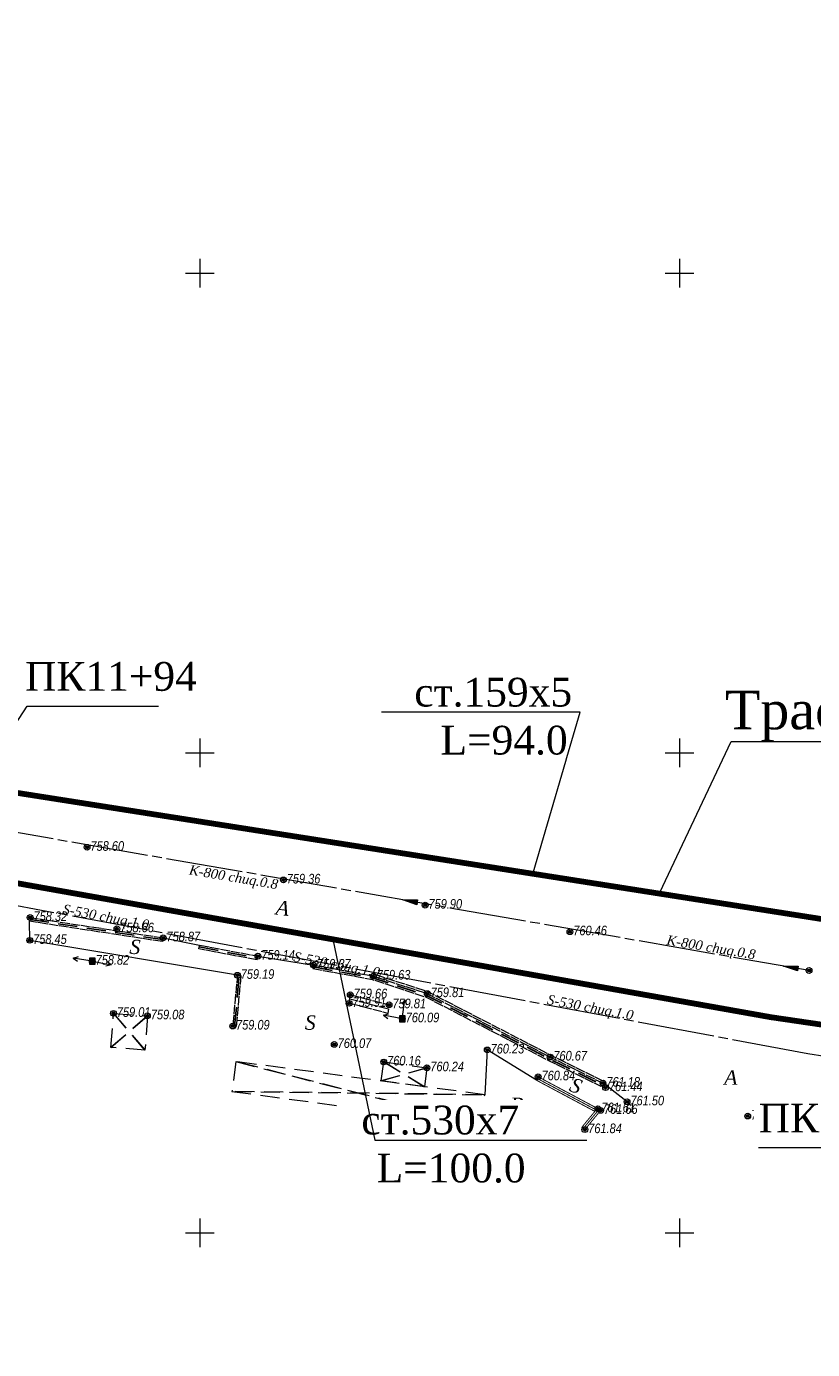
# Model space of a CAD drawing. Header units: millimetres. Extents: x 366033 to 446362, y 4247208 to 4265071.
# Tile 129 of 159: x 435220 to 435302, y 4258014 to 4258152. Entities that reach past the tile are written whole.
import ezdxf
from ezdxf import colors
from ezdxf.entities.mleader import LeaderData, LeaderLine
from ezdxf.enums import TextEntityAlignment as Align
from ezdxf.math import Vec2, Vec3

# ---------------------------------------------------------------- set-up
doc = ezdxf.new("R2010")
doc.units = ezdxf.units.MM
doc.header["$PDMODE"] = 32
doc.header["$PDSIZE"] = 0.6
for name, pattern in [('Auto_Street_Border_Line_m1', [1, 1, 0]), ('Build_Contour_Canopy_m1', [3, 2, -1]), ('Commnctn_Waterpipes_Line_Unground_m1', [10, 8, -0.5, 1, -0.5]), ('Commnctn_Сanaliz_Gravity_Unground_m1', [10, 8, -0.5, 1, -0.5]), ('Fence_Stone_Contour_Mr1m_m1', [1, 1, 0]), ('Hydrotech_Tray_Gutter_m1', [1, 1, 0]), ('Hydrotech_Tray_Water_m1', [3, 2, -1])]:
    doc.linetypes.add(name, pattern=pattern)
for name, color, linetype, lineweight, true_color in [('AUTO#_ROADS_EXIST_L', 7, 'Continuous', 15, 0x000000), ('AUTO#_ROADS_MTRAL_T', 7, 'Continuous', 15, 0x000000), ('COMMN_OBJCT_#####_B', 7, 'Continuous', 15, 0x000000), ('COMMN_OBJCT_CNLIZ_B', 7, 'Continuous', 15, 0x000000), ('COMMN_OBJCT_CNLIZ_L', 7, 'Continuous', 15, 0x000000), ('COMMN_OBJCT_CNLIZ_T', 7, 'Continuous', 15, 0x000000), ('COMMN_OBJCT_WATER_L', 7, 'Continuous', 15, 0x000000), ('COMMN_OBJCT_WATER_T', 7, 'Continuous', 15, 0x000000)]:
    doc.layers.add(name, color=color, linetype=linetype, lineweight=lineweight, true_color=true_color)
for name, color, linetype, true_color in [('BUILD_CANOP_CNTUR_P', 7, 'Continuous', 0x000000), ('COMMN_OBJCT_ELCTR_B', 7, 'Continuous', 0x000000), ('FENCE_GRDRL_#####_L', 7, 'Continuous', 0x000000), ('GEODS_POINT_GRID#_B', 7, 'Continuous', 0x000000), ('HYDRO_TECHN_CNSTR_L', 7, 'Continuous', 0x000000), ('RELEF_POINT_PICKT_B', 7, 'Continuous', 0x000000), ('RELEF_POINT_PICKT_T', 7, 'Continuous', 0x000000)]:
    doc.layers.add(name, color=color, linetype=linetype, true_color=true_color)
doc.layers.add('КАБЕЛ', color=20, linetype='Continuous', lineweight=50)
doc.styles.add('ISOPEUR', font='isocpeui.ttf')
doc.styles.add('БМ-431 (Times New Roman К)', font='timesi.ttf', dxfattribs={"height": 1})
doc.styles.add('Д-431 (Arial Narrow К)', font='ARIALNI.TTF', dxfattribs={"height": 1})
doc.linetypes.add('Auto_Material_Border_Line_m1', pattern='A,0,[3,Topography.shx,S=0.5,R=0,X=0,Y=0],-0.5', length=0.5)
doc.linetypes.add('Fence_Metal_WC_Ls1m_m1', pattern='A,4,-0.5,[32,Topography.shx,S=1,R=0,X=0,Y=0],-0.5', length=5)

# ---------------------------------------------------------------- blocks, each defined once
blk = doc.blocks.new('CommnctnPoleRCsquare_m1')
at = {"layer": 'COMMN_OBJCT_#####_B', "lineweight": 13, "true_color": 0xfffffe}
blk.add_hatch(color=7, dxfattribs=at).paths.add_polyline_path([(-0.6, 0.6), (-0.6, -0.6), (0.6, -0.6), (0.6, 0.6)])
at = {"layer": 'COMMN_OBJCT_#####_B', "lineweight": 13, "true_color": 0x000000}
blk.add_hatch(color=18, dxfattribs=at).paths.add_polyline_path([(-0.1, 0, 1), (0.1, 0, 1)])
at = {"layer": 'COMMN_OBJCT_#####_B', "color": 18, "lineweight": 9, "true_color": 0x000000}
blk.add_lwpolyline([(0.6, 0.6), (-0.6, 0.6), (-0.6, -0.6), (0.6, -0.6)], close=True, dxfattribs=at)
blk.add_circle((0, 0), 0.1, dxfattribs=at)
blk = doc.blocks.new('ElectricLowVLP_m1')
at = {"layer": 'COMMN_OBJCT_ELCTR_B', "color": 18, "linetype": 'Continuous', "lineweight": 20, "true_color": 0x000000}
for p, q in [((0, 0), (4, 0)), ((4, 0), (3, 0.5)), ((4, 0), (3, -0.5))]:
    blk.add_line(p, q, dxfattribs=at)
blk = doc.blocks.new('CnlizDirection_m1')
at = {"layer": 'COMMN_OBJCT_CNLIZ_B', "linetype": 'Continuous', "lineweight": 13, "true_color": 0xa54100}
blk.add_hatch(color=34, dxfattribs=at).paths.add_polyline_path([(0, 0.5), (0, -0.5), (3, 0)])
at = {"layer": 'COMMN_OBJCT_CNLIZ_B', "color": 34, "linetype": 'Continuous', "lineweight": 13, "true_color": 0xa54100}
blk.add_lwpolyline([(0, 0.5), (3, 0), (0, -0.5), (0, 0.5)], dxfattribs=at)
blk = doc.blocks.new('PointHight_m1')
at = {"layer": 'RELEF_POINT_PICKT_B', "linetype": 'Continuous', "lineweight": 15, "true_color": 0x000000}
h = blk.add_hatch(color=18, dxfattribs=at)
edge = h.paths.add_edge_path()
edge.add_arc((0, 0), 0.3, 0, 360)
at = {"layer": 'RELEF_POINT_PICKT_B', "color": 18, "linetype": 'Continuous', "lineweight": 15, "true_color": 0x000000}
blk.add_circle((0, 0), 0.3, dxfattribs=at)
blk.add_point((0, 0), dxfattribs=at)
blk = doc.blocks.new('CrossCoord_m1')
at = {"layer": 'GEODS_POINT_GRID#_B', "color": 3, "lineweight": 20, "true_color": 0x00ff00, "flags": 128}
for points in [[(0, 3), (0, -3)], [(-3, 0), (3, 0)]]:
    blk.add_lwpolyline(points, dxfattribs=at)

msp = doc.modelspace()

# ---------------------------------------------------------------- linework, layer by layer
at = {"color": 6, "lineweight": 100}
msp.add_line((435401.447, 4258043.633), (435214.235, 4258072.953, 4.078), dxfattribs=at)
at = {"color": 5, "lineweight": 100, "flags": 128}
msp.add_lwpolyline([(436030.203, 4258238.138), (435987.244, 4258239.876), (435909.981, 4258226.679), (435844.955, 4258213.93), (435806.749, 4258201.155), (435761.155, 4258176.561), (435731.598, 4258159.779), (435674.734, 4258128.61), (435595.319, 4258086.869), (435573.693, 4258075.689), (435503.714, 4258061.97), (435460.455, 4258053.417), (435407.799, 4258043.589), (435376.153, 4258039.082), (435369.125, 4258038.376), (435297.321, 4258048.895), (435159.285, 4258073.424), (435141.368, 4258037.333), (435121.22, 4258001.563), (435080.99, 4257947.111), (435017.169, 4257874.533), (435008.736, 4257866.809), (434977.898, 4257845.848), (434965.521, 4257841.143)], dxfattribs=at)
at = {"layer": 'AUTO#_ROADS_EXIST_L', "color": 18, "linetype": 'Auto_Material_Border_Line_m1', "lineweight": 15, "true_color": 0x000000, "flags": 128}
for points, elevation in [([(435241.611, 4258053.286), (435219.968, 4258056.93), (435219.947, 4258058.914)], 759.194), ([(435233.873, 4258057.194), (435237.671, 4258056.434)], 758.873), ([(435243.753, 4258055.279), (435249.562, 4258054.354)], 759.135), ([(435272.781, 4258042.359), (435267.66, 4258045.508), (435267.395, 4258040.844)], 4.078), ([(435282.239, 4258040.107), (435279.729, 4258042.048)], 4.078)]:
    msp.add_lwpolyline(points, dxfattribs=dict(at, elevation=elevation))
at = {"layer": 'AUTO#_ROADS_EXIST_L', "color": 18, "linetype": 'Auto_Street_Border_Line_m1', "lineweight": 15, "true_color": 0x000000, "flags": 128}
for points, elevation in [([(435279.817, 4258042.227), (435274.296, 4258044.951), (435261.488, 4258051.564), (435255.854, 4258053.4)], 4.078), ([(435257.367, 4258049.769), (435253.32, 4258050.813)], 759.811)]:
    msp.add_lwpolyline(points, dxfattribs=dict(at, elevation=elevation))
at = {"layer": 'AUTO#_ROADS_EXIST_L', "color": 18, "linetype": 'Auto_Street_Border_Line_m1', "lineweight": 15, "true_color": 0x000000, "elevation": 759.811, "flags": 128}
msp.add_lwpolyline([(435253.261, 4258050.366), (435253.378, 4258051.26), (435257.425, 4258050.216), (435257.308, 4258049.322)], close=True, dxfattribs=at)
at = {"layer": 'BUILD_CANOP_CNTUR_P', "color": 18, "linetype": 'Build_Contour_Canopy_m1', "lineweight": 13, "true_color": 0x000000, "elevation": 4.078}
for points in [[(435228.696, 4258049.324), (435232.238, 4258049.068), (435231.98, 4258045.503), (435228.438, 4258045.759)], [(435228.438, 4258045.759), (435232.238, 4258049.068)], [(435231.98, 4258045.503), (435228.696, 4258049.324)], [(435241.049, 4258041.188), (435266.982, 4258037.74), (435267.395, 4258040.844), (435241.462, 4258044.292)], [(435241.462, 4258044.292), (435266.982, 4258037.74)], [(435256.873, 4258044.255), (435261.378, 4258043.656), (435261.115, 4258041.679), (435256.61, 4258042.278)], [(435261.115, 4258041.679), (435256.873, 4258044.255)], [(435256.61, 4258042.278), (435261.378, 4258043.656)], [(435267.395, 4258040.844), (435241.049, 4258041.188)]]:
    msp.add_lwpolyline(points, close=True, dxfattribs=at)
at = {"layer": 'COMMN_OBJCT_CNLIZ_L', "color": 34, "linetype": 'Commnctn_Сanaliz_Gravity_Unground_m1', "lineweight": 15, "true_color": 0xa54100, "elevation": 4.078, "flags": 128}
msp.add_lwpolyline([(435301.215, 4258053.785), (435211.803, 4258069.339), (435162.062, 4258077.737), (435117.95, 4258086.341)], dxfattribs=at)
at = {"layer": 'COMMN_OBJCT_WATER_L', "color": 5, "linetype": 'Commnctn_Waterpipes_Line_Unground_m1', "lineweight": 15, "true_color": 0x0000ff, "flags": 128}
msp.add_lwpolyline([(436382.066, 4258217.847), (436356.478, 4258214.385), (436342.473, 4258218.147), (436307.791, 4258223.641), (436250.027, 4258227.115), (436039.291, 4258233.075), (435990.374, 4258236.798), (435890.843, 4258218.833), (435835.68, 4258208.463), (435814.252, 4258200.145), (435781.631, 4258183.126), (435729.483, 4258154.62), (435697.673, 4258136.853), (435637.837, 4258106.335), (435598.349, 4258084.543), (435569.818, 4258070.602), (435538.434, 4258064.088), (435403.028, 4258032.657), (435367.36, 4258034.557), (435301.098, 4258045.093)], dxfattribs=at)
at = {"layer": 'COMMN_OBJCT_WATER_L', "color": 5, "linetype": 'Commnctn_Waterpipes_Line_Unground_m1', "lineweight": 15, "true_color": 0x0000ff, "elevation": 4.078, "flags": 128}
msp.add_lwpolyline([(435301.098, 4258045.093), (435208.357, 4258062.454), (435165.511, 4258071.155), (435155.315, 4258061.015), (435123.53, 4257992.625), (435079.658, 4257939.705), (435011.375, 4257862.694), (434978.101, 4257844.863), (434956.643, 4257837.294), (434933.518, 4257833.754), (434909.024, 4257838.757), (434854.49, 4257861.018), (434839.35, 4257868.788)], dxfattribs=at)
at = {"layer": 'FENCE_GRDRL_#####_L', "color": 18, "linetype": 'Fence_Stone_Contour_Mr1m_m1', "lineweight": 13, "true_color": 0x000000, "const_width": 0.1, "elevation": 4.078, "flags": 128}
msp.add_lwpolyline([(435272.97, 4258042.712), (435279.203, 4258039.387), (435279.484, 4258039.212), (435277.836, 4258037.206), (435277.527, 4258037.46), (435278.879, 4258039.106), (435272.781, 4258042.359)], close=True, dxfattribs=at)
at = {"layer": 'FENCE_GRDRL_#####_L', "color": 18, "linetype": 'Fence_Metal_WC_Ls1m_m1', "lineweight": 13, "true_color": 0x000000, "const_width": 0.1, "elevation": 4.078, "flags": 128}
msp.add_lwpolyline([(435272.876, 4258042.536), (435279.103, 4258039.213), (435279.184, 4258039.163), (435277.681, 4258037.333)], dxfattribs=at)
at = {"layer": 'HYDRO_TECHN_CNSTR_L', "color": 18, "linetype": 'Hydrotech_Tray_Gutter_m1', "lineweight": 15, "true_color": 0x000000, "elevation": 4.078, "flags": 128}
for points in [[(435233.812, 4258056.799), (435219.947, 4258058.914), (435220.012, 4258059.309), (435233.873, 4258057.194)], [(435243.678, 4258054.886), (435237.592, 4258056.042), (435237.671, 4258056.434), (435243.753, 4258055.279)], [(435249.562, 4258054.354), (435255.792, 4258053.21), (435261.411, 4258051.379), (435274.206, 4258044.772), (435279.729, 4258042.048), (435279.552, 4258041.689), (435274.018, 4258044.419), (435261.252, 4258051.01), (435255.686, 4258052.822), (435249.475, 4258053.963)]]:
    msp.add_lwpolyline(points, close=True, dxfattribs=at)
at = {"layer": 'HYDRO_TECHN_CNSTR_L', "color": 3, "linetype": 'Hydrotech_Tray_Water_m1', "lineweight": 25, "true_color": 0x00ff00, "elevation": 4.078, "flags": 128}
for points in [[(435219.98, 4258059.112), (435233.843, 4258056.997)], [(435237.632, 4258056.238), (435243.716, 4258055.083)], [(435249.519, 4258054.159), (435255.739, 4258053.016), (435261.331, 4258051.194), (435274.112, 4258044.595), (435279.641, 4258041.868)], [(435241.324, 4258047.976), (435241.81, 4258053.268)]]:
    msp.add_lwpolyline(points, dxfattribs=at)
at = {"layer": 'HYDRO_TECHN_CNSTR_L', "color": 18, "linetype": 'Hydrotech_Tray_Gutter_m1', "lineweight": 15, "true_color": 0x000000, "elevation": 4.078, "flags": 128}
msp.add_lwpolyline([(435241.522, 4258047.953), (435242.009, 4258053.249), (435241.611, 4258053.286), (435241.125, 4258048)], dxfattribs=at)

# ---------------------------------------------------------------- block references
at = {"layer": 'COMMN_OBJCT_#####_B', "color": 18, "true_color": 0x000000, "xscale": 0.5, "yscale": 0.5, "zscale": 0.5}
for p in [(435226.481, 4258054.756, 4.078), (435258.809, 4258048.755, 4.078)]:
    msp.add_blockref('CommnctnPoleRCsquare_m1', p, dxfattribs=at)
at = {"layer": 'COMMN_OBJCT_CNLIZ_B', "color": 34, "true_color": 0xa54100, "xscale": 0.4999999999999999, "yscale": 0.4999999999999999, "zscale": 0.4999999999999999, "rotation": 170.4166474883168}
for p in [(435260.357, 4258060.893, 4.078), (435300.033, 4258053.991, 4.078)]:
    msp.add_blockref('CnlizDirection_m1', p, dxfattribs=at)
at = {"layer": 'COMMN_OBJCT_ELCTR_B', "color": 18, "true_color": 0x000000}
for p, xscale, yscale, zscale, rotation in [((435226.481, 4258054.756, 4.078), 0.5, 0.5, 0.5, 170.8832800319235), ((435226.481, 4258054.756, 4.078), 0.4999999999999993, 0.4999999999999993, 0.4999999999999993, 349.4842004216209), ((435258.809, 4258048.755, 4.078), 0.5, 0.5, 0.5, 82.78006286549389), ((435258.809, 4258048.755, 4.078), 0.5, 0.5, 0.5, 169.484200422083)]:
    msp.add_blockref('ElectricLowVLP_m1', p, dxfattribs=dict(at, xscale=xscale, yscale=yscale, zscale=zscale, rotation=rotation))
at = {"layer": 'GEODS_POINT_GRID#_B', "color": 3, "true_color": 0x00ff00, "xscale": 0.5, "yscale": 0.5, "zscale": 0.5}
for p in [(435237.701, 4258126.457), (435287.701, 4258126.457), (435237.701, 4258076.457), (435287.701, 4258076.457), (435237.701, 4258026.457), (435287.701, 4258026.457)]:
    msp.add_blockref('CrossCoord_m1', p, dxfattribs=at)
at = {"layer": 'RELEF_POINT_PICKT_B', "color": 18, "true_color": 0x000000, "xscale": 0.5, "yscale": 0.5, "zscale": 0.5}
for p in [(435225.945, 4258066.627, 758.6), (435246.408, 4258063.224, 759.364), (435261.186, 4258060.592, 759.901), (435220.012, 4258059.309, 758.319), (435229.052, 4258058.138, 758.663), (435276.282, 4258057.825, 760.462), (435219.968, 4258056.93, 758.445), (435233.873, 4258057.194, 758.873), (435226.481, 4258054.756, 758.823), (435243.753, 4258055.279, 759.135), (435249.562, 4258054.354, 759.367), (435301.215, 4258053.785, 761.408), (435241.611, 4258053.286, 759.194), (435255.792, 4258053.21, 759.63), (435253.378, 4258051.26, 759.658), (435261.411, 4258051.379, 759.808), (435228.696, 4258049.324, 759.006), (435253.261, 4258050.366, 759.908), (435257.425, 4258050.216, 759.811), (435232.238, 4258049.068, 759.083), (435241.125, 4258048, 759.086), (435258.809, 4258048.755, 760.094), (435251.717, 4258046.082, 760.072), (435267.66, 4258045.508, 760.226), (435256.873, 4258044.255, 760.155), (435274.206, 4258044.772, 760.667), (435261.378, 4258043.656, 760.24), (435272.97, 4258042.712, 760.837), (435279.729, 4258042.048, 761.183), (435279.995, 4258041.582, 761.435), (435282.239, 4258040.107, 761.499), (435279.203, 4258039.387, 761.612), (435279.484, 4258039.212, 761.661), (435294.816, 4258038.619, 761.804), (435277.836, 4258037.206, 761.836)]:
    msp.add_blockref('PointHight_m1', p, dxfattribs=at)

# ---------------------------------------------------------------- texts
at = {"layer": 'AUTO#_ROADS_MTRAL_T', "color": 18, "true_color": 0x000000, "style": 'БМ-431 (Times New Roman К)'}
for s, rotation, p in [('A', 353.1162, (435246.24, 4258059.545, 4.078)), ('S', 356.23019, (435230.893, 4258055.501, 4.078)), ('S', 358.89049, (435249.2, 4258047.612, 4.078)), ('S', 339.37475, (435276.635, 4258041.084, 4.078))]:
    msp.add_text(s, height=1.5, rotation=rotation, dxfattribs=at).set_placement(p, align=Align.CENTER)
for s, p in [('A', (435293.047, 4258041.888, 4.078)), ('Br.', (435271.475, 4258039.036, 4.078))]:
    msp.add_text(s, height=1.5, dxfattribs=at).set_placement(p, align=Align.CENTER)
at = {"layer": 'COMMN_OBJCT_CNLIZ_T', "color": 18, "linetype": 'Continuous', "true_color": 0x000000, "style": 'БМ-431 (Times New Roman К)'}
for p in [(435241.205, 4258063.394, 4.078), (435290.981, 4258056.083, 4.078)]:
    msp.add_text('K-800 chuq.0.8', height=1, rotation=350.41665, dxfattribs=at).set_placement(p, align=Align.MIDDLE)
at = {"layer": 'COMMN_OBJCT_WATER_T', "color": 18, "linetype": 'Continuous', "true_color": 0x000000, "style": 'БМ-431 (Times New Roman К)'}
for p in [(435227.885, 4258059.255, 4.078), (435251.951, 4258054.293, 4.078), (435278.39, 4258049.826, 4.078)]:
    msp.add_text('S-530 chuq.1.0', height=1, rotation=349.39712, dxfattribs=at).set_placement(p, align=Align.MIDDLE)
at = {"layer": 'RELEF_POINT_PICKT_T', "color": 18, "true_color": 0x000000, "style": 'Д-431 (Arial Narrow К)'}
for s, p in [('758.60', (435226.295, 4258066.762, 758.6)), ('759.36', (435246.758, 4258063.359, 759.364)), ('759.90', (435261.536, 4258060.727, 759.901)), ('758.32', (435220.362, 4258059.444, 758.319)), ('758.66', (435229.402, 4258058.273, 758.663)), ('758.87', (435234.223, 4258057.329, 758.873)), ('760.46', (435276.632, 4258057.96, 760.462)), ('758.45', (435220.318, 4258057.065, 758.445)), ('758.82', (435226.831, 4258054.891, 758.823)), ('759.14', (435244.103, 4258055.414, 759.135)), ('759.19', (435241.961, 4258053.421, 759.194)), ('759.37', (435249.912, 4258054.489, 759.367)), ('759.63', (435256.142, 4258053.345, 759.63)), ('759.91', (435253.611, 4258050.501, 759.908)), ('759.66', (435253.728, 4258051.395, 759.658)), ('759.81', (435261.761, 4258051.514, 759.808)), ('759.01', (435229.046, 4258049.459, 759.006)), ('759.08', (435232.588, 4258049.203, 759.083)), ('759.81', (435257.775, 4258050.351, 759.811)), ('759.09', (435241.475, 4258048.135, 759.086)), ('760.09', (435259.159, 4258048.89, 760.094)), ('760.07', (435252.067, 4258046.217, 760.072)), ('760.23', (435268.01, 4258045.643, 760.226)), ('760.67', (435274.556, 4258044.907, 760.667)), ('760.16', (435257.223, 4258044.39, 760.155)), ('760.24', (435261.728, 4258043.791, 760.24)), ('760.84', (435273.32, 4258042.847, 760.837)), ('761.18', (435280.079, 4258042.183, 761.183)), ('761.44', (435280.345, 4258041.717, 761.435)), ('761.61', (435279.553, 4258039.522, 761.612)), ('761.50', (435282.589, 4258040.242, 761.499)), ('761.66', (435279.834, 4258039.347, 761.661)), ('761.80', (435295.166, 4258038.754, 761.804)), ('761.84', (435278.186, 4258037.341, 761.836))]:
    msp.add_text(s, height=1, dxfattribs=at).set_placement(p, align=Align.MIDDLE_LEFT)

# ---------------------------------------------------------------- next in the draw order: leaders
at = {"layer": 'КАБЕЛ', "color": 6, "lineweight": 25}
ml = msp.add_multileader_mtext('Standard', dxfattribs=at)
ml.set_content('{\\fTimes New Roman|b0|i0|c204|p18;\\H0.75x;\\C1;ПК11+94\\H1.33334x; }', color=159, style='ISOPEUR')
ml.set_leader_properties(lineweight=20)
ml.build(insert=Vec2(0, 0))
ml.multileader.update_dxf_attribs({"text_left_attachment_type": 6, "text_right_attachment_type": 6, "dogleg_length": 74.065, "arrow_head_size": 0.143})
ctx = ml.context
ctx.base_point, ctx.char_height, ctx.arrow_head_size, ctx.landing_gap_size, ctx.plane_origin = Vec3(435219.72, 4258081.334), 4.00002, 0.143, 0.0713, Vec3(435261.639, 4258011.943)
ctx.left_attachment, ctx.right_attachment, ctx.text_align_type = 6, 6, 1
notes = []
notes.append((ctx, [(0, (1, 1, 0), (435219.69, 4258081.334), (1, 0), 0.0298, [(0, [(435214.235, 4258072.953)], 0, [])])]))
ctx.mtext.insert, ctx.mtext.width, ctx.mtext.defined_height, ctx.mtext.alignment, ctx.mtext.flow_direction = Vec3(435228.43, 4258085.934), 13.47021, 4.027, 2, 5
ctx.mtext.has_bg_fill, ctx.mtext.bg_color, ctx.mtext.bg_scale_factor, ctx.mtext.bg_transparency, ctx.mtext.use_window_bg_color = 1, -1073741824, 1.2, 0, 1
ml = msp.add_multileader_mtext('Standard', dxfattribs=at)
ml.set_content('{\\fTimes New Roman|b0|i0|c204|p18;\\C1;ст.159х5   L=94.0}', color=159, style='ISOPEUR')
ml.set_leader_properties(lineweight=20)
ml.build(insert=Vec2(0, 0))
ml.multileader.update_dxf_attribs({"text_left_attachment_type": 6, "text_right_attachment_type": 6, "dogleg_length": 74.065, "arrow_head_size": 0.143})
ctx = ml.context
ctx.base_point, ctx.char_height, ctx.arrow_head_size, ctx.landing_gap_size, ctx.plane_origin = Vec3(435261.528, 4258080.692), 3, 0.143, 0.0713, Vec3(435319.861, 4258029.066)
ctx.left_attachment, ctx.right_attachment, ctx.text_align_type = 6, 6, 1
notes.append((ctx, [(1, (1, 1, 0), (435277.341, 4258080.692), (-1, 0), 0.0298, [(0, [(435272.401, 4258063.844)], 0, [])])]))
ctx.mtext.insert, ctx.mtext.width, ctx.mtext.defined_height, ctx.mtext.alignment, ctx.mtext.flow_direction = Vec3(435269.419, 4258084.292), 20.41498, 6.92, 2, 5
ctx.mtext.has_bg_fill, ctx.mtext.bg_color, ctx.mtext.bg_scale_factor, ctx.mtext.bg_transparency, ctx.mtext.use_window_bg_color = 1, -1073741824, 1.2, 0, 1
ml = msp.add_multileader_mtext('Standard', dxfattribs=at)
ml.set_content('{\\fTimes New Roman|b0|i0|c204|p18;\\C6;Трасса №1}', color=159, style='ISOPEUR')
ml.set_leader_properties(lineweight=20)
ml.build(insert=Vec2(0, 0))
ml.multileader.update_dxf_attribs({"text_left_attachment_type": 6, "text_right_attachment_type": 6, "dogleg_length": 74.065, "arrow_head_size": 0.143})
ctx = ml.context
ctx.base_point, ctx.char_height, ctx.arrow_head_size, ctx.landing_gap_size, ctx.plane_origin = Vec3(435293.129, 4258077.665, 762.582), 4.00002, 0.143, 0.0713, Vec3(435347.541, 4258004.602, 762.582)
ctx.left_attachment, ctx.right_attachment, ctx.text_align_type = 6, 6, 1
notes.append((ctx, [(0, (1, 1, 0), (435293.099, 4258077.665, 762.582), (1, 0), 0.0298, [(0, [(435285.575, 4258061.78, 762.582)], 0, [])])]))
ctx.mtext.insert, ctx.mtext.width, ctx.mtext.alignment, ctx.mtext.flow_direction = Vec3(435306.306, 4258082.929, 762.582), 30.14425, 2, 5
ctx.mtext.has_bg_fill, ctx.mtext.bg_color, ctx.mtext.bg_scale_factor, ctx.mtext.bg_transparency, ctx.mtext.use_window_bg_color = 1, -1073741824, 1.2, 0, 1
at = {"layer": 'КАБЕЛ', "color": 18, "lineweight": 25, "true_color": 0x000000}
ml = msp.add_multileader_mtext('Standard', dxfattribs=at)
ml.set_content('{\\fTimes New Roman|b0|i0|c204|p18;\\C0;ст.530х7   L=100.0}', color=159, style='ISOPEUR')
ml.set_leader_properties(lineweight=20)
ml.build(insert=Vec2(0, 0))
ml.multileader.update_dxf_attribs({"text_left_attachment_type": 6, "text_right_attachment_type": 6, "dogleg_length": 74.065, "arrow_head_size": 0.143})
ctx = ml.context
ctx.base_point, ctx.char_height, ctx.arrow_head_size, ctx.landing_gap_size, ctx.plane_origin = Vec3(435255.958, 4258036.108), 3, 0.143, 0.0713, Vec3(435322.186, 4257983.911)
ctx.left_attachment, ctx.right_attachment, ctx.text_align_type = 6, 6, 1
notes.append((ctx, [(0, (1, 1, 0), (435255.928, 4258036.108), (1, 0), 0.0298, [(0, [(435251.557, 4258057.027)], 0, [])])]))
ctx.mtext.insert, ctx.mtext.width, ctx.mtext.alignment, ctx.mtext.flow_direction = Vec3(435263.897, 4258039.708), 21.79059, 2, 5
ctx.mtext.has_bg_fill, ctx.mtext.bg_color, ctx.mtext.bg_scale_factor, ctx.mtext.bg_transparency, ctx.mtext.use_window_bg_color = 1, -1073741824, 1.2, 0, 1
at = {"layer": 'КАБЕЛ', "color": 6, "lineweight": 25}
ml = msp.add_multileader_mtext('Standard', dxfattribs=at)
ml.set_content('{\\fTimes New Roman|b0|i0|c204|p18;\\H0.75x;\\C1;ПК11\\H1.33334x; }', color=159, style='ISOPEUR')
ml.set_leader_properties(lineweight=20)
ml.build(insert=Vec2(0, 0))
ml.multileader.update_dxf_attribs({"text_left_attachment_type": 6, "text_right_attachment_type": 6, "dogleg_length": 74.065, "arrow_head_size": 0.143})
ctx = ml.context
ctx.base_point, ctx.char_height, ctx.arrow_head_size, ctx.landing_gap_size, ctx.plane_origin = Vec3(435296.317, 4258035.308), 4.00002, 0.143, 0.0713, Vec3(435339.578, 4257965.952)
ctx.left_attachment, ctx.right_attachment, ctx.text_align_type = 6, 6, 1
notes.append((ctx, [(1, (1, 1, 0), (435306.452, 4258035.308), (-1, 0), 0.0298, [(0, [(435306.754, 4258047.461)], 0, [])])]))
ctx.mtext.insert, ctx.mtext.width, ctx.mtext.defined_height, ctx.mtext.alignment, ctx.mtext.flow_direction = Vec3(435301.369, 4258039.908), 10.29798, 4.097, 2, 5
ctx.mtext.has_bg_fill, ctx.mtext.bg_color, ctx.mtext.bg_scale_factor, ctx.mtext.bg_transparency, ctx.mtext.use_window_bg_color = 1, -1073741824, 1.2, 0, 1
for ctx, leaders in notes:
    for number, flags, end, landing, length, lines in leaders:
        leader = LeaderData()
        leader.index, (leader.has_last_leader_line, leader.has_dogleg_vector, leader.attachment_direction) = number, flags
        leader.last_leader_point, leader.dogleg_vector, leader.dogleg_length = Vec3(end), Vec3(landing), length
        for number, points, colour, breaks in lines:
            line = LeaderLine()
            line.index, line.vertices, line.color, line.breaks = number, Vec3.list(points), colors.encode_raw_color(colour), breaks
            leader.lines.append(line)
        ctx.leaders.append(leader)

doc.saveas('drawing.dxf')
